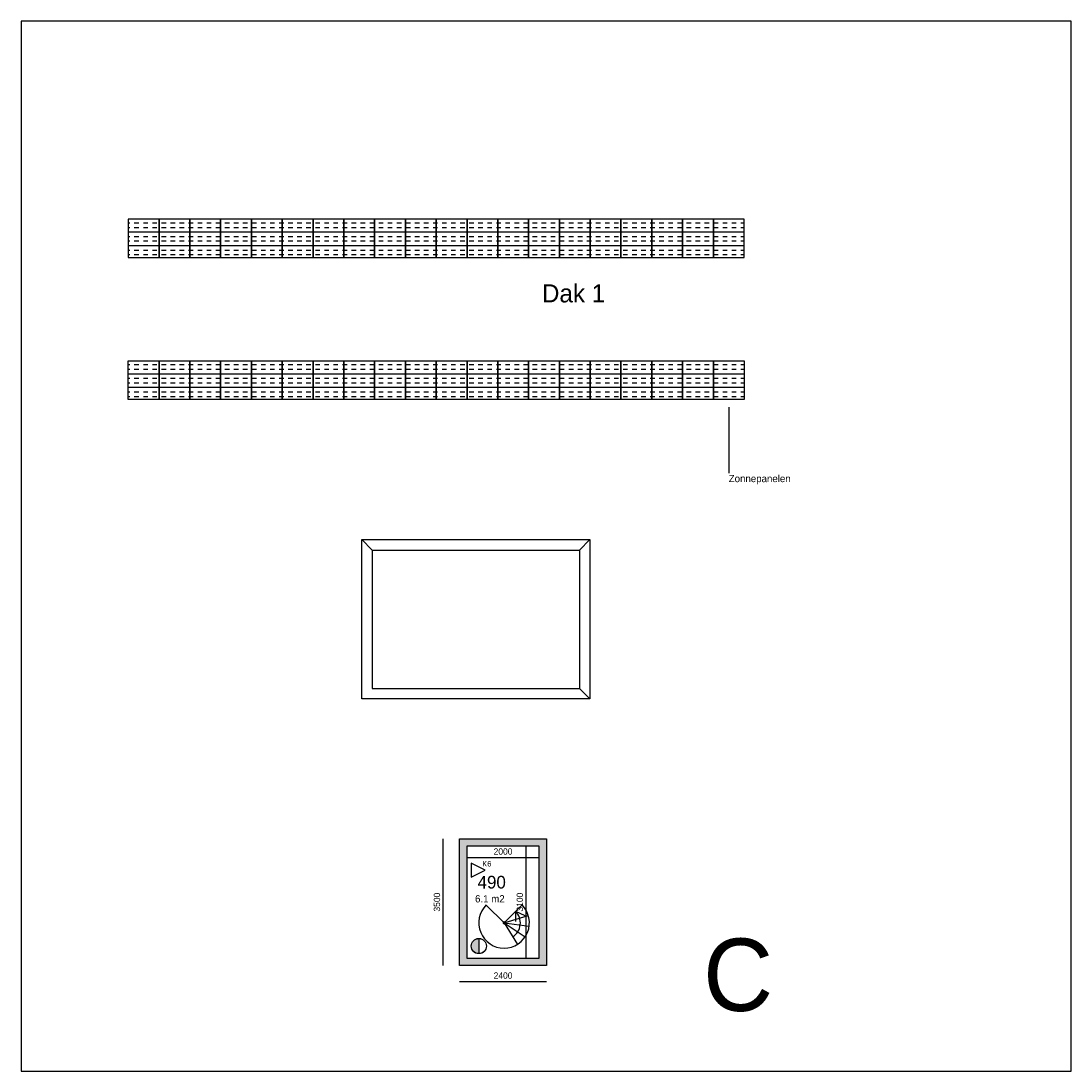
# Model space of a CAD drawing. Extents: x 412717 to 633544, y 20597 to 98125.
# Tile 2 of 2: x 588344 to 617344, y 69125 to 98125. Entities that reach past the tile are written whole.
import ezdxf
from ezdxf.enums import TextEntityAlignment as Align

# ---------------------------------------------------------------- set-up
doc = ezdxf.new("R2010")
doc.units = 0
doc.header["$MEASUREMENT"] = 0
doc.header["$PDMODE"] = 35
doc.header["$PDSIZE"] = -0.5
doc.layers.get('0').update_dxf_attribs({"linetype": 'CONTINUOUS'})
doc.layers.get('DEFPOINTS').update_dxf_attribs({"linetype": 'CONTINUOUS'})
for name, color, linetype in [('-02$TEKST$$$MAAT', 252, 'CONTINUOUS'), ('AA$1A---_ARCEER', 252, 'CONTINUOUS'), ('AL21----_BUITENWAND', 252, 'CONTINUOUS'), ('AL22----_BINNENWAND', 252, 'CONTINUOUS'), ('AL24----_TRAPPEN', 252, 'CONTINUOUS'), ('AM$1A---_MAATVOERING', 252, 'CONTINUOUS'), ('AT$1A---_TEKST', 252, 'CONTINUOUS'), ('brandweer NIEUW', 252, 'CONTINUOUS'), ('LAYER01', 252, 'CONTINUOUS'), ('M2', 252, 'CONTINUOUS'), ('NUL', 252, 'CONTINUOUS')]:
    doc.layers.add(name, color=color, linetype=linetype)
doc.styles.add('B-01', font='b-gbp')
doc.styles.add('MONOTXT', font='MONOTXT')
doc.dimstyles.new('BBA_STAND', dxfattribs={"dimtxt": 175, "dimasz": 1, "dimexe": 1, "dimexo": 0.001, "dimgap": 75, "dimtad": 1, "dimdec": 0, "dimzin": 0, "dimdsep": 46, "dimtxsty": 'B-01', "dimblk": 'NONE', "dimblk1": 'NONE', "dimblk2": 'PIJL1', "dimcen": 1, "dimse1": 1, "dimse2": 1, "dimclrd": 256, "dimclre": 1, "dimclrt": 256, "dimadec": 0, "dimazin": 0, "dimtfac": 1, "dimtdec": 0, "dimtmove": 0, "dimatfit": 0, "dimldrblk": 'PIJL1', "dimfxl": 1, "dimtolj": 1, "dimtzin": 0, "dimarcsym": 0})

# ---------------------------------------------------------------- blocks, each defined once
blk = doc.blocks.new('*D15')
at = {"layer": 'AM$1A---_MAATVOERING', "lineweight": -2, "transparency": 16777216}
blk.add_line((599996, 75539), (599996, 72039), dxfattribs=at)
at = {"layer": 'DEFPOINTS', "color": 0, "transparency": 16777216}
for p in [(600365, 75539), (599996, 72039), (600365, 72039)]:
    blk.add_point(p, dxfattribs=at)
at = {"layer": 'AM$1A---_MAATVOERING', "transparency": 16777216, "insert": (599833, 73789), "char_height": 175, "attachment_point": 5, "rotation": 90, "style": 'B-01'}
blk.add_mtext('\\A1;3500', dxfattribs=at)
blk = doc.blocks.new('_None')
blk = doc.blocks.new('PIJL1')
at = {"color": 1, "linetype": 'ByBlock'}
blk.add_line((0, 83), (0, -83), dxfattribs=at)
blk.add_solid([(-100, 17), (-100, -17), (0, 0)], dxfattribs=at)
blk = doc.blocks.new('*D20')
at = {"layer": 'AM$1A---_MAATVOERING', "lineweight": -2, "transparency": 16777216}
blk.add_line((602285, 75339), (602285, 72239), dxfattribs=at)
at = {"layer": 'DEFPOINTS', "color": 0, "transparency": 16777216}
for p in [(602285, 75339), (602285, 72239), (602658, 72239)]:
    blk.add_point(p, dxfattribs=at)
at = {"layer": 'AM$1A---_MAATVOERING', "transparency": 16777216, "insert": (602122, 73789), "char_height": 175, "attachment_point": 5, "rotation": 90, "style": 'B-01'}
blk.add_mtext('\\A1;3100', dxfattribs=at)
blk = doc.blocks.new('*D16')
at = {"layer": 'AM$1A---_MAATVOERING', "lineweight": -2, "transparency": 16777216}
blk.add_line((600458, 71597), (602858, 71597), dxfattribs=at)
at = {"layer": 'DEFPOINTS', "color": 0, "transparency": 16777216}
for p in [(600458, 72039), (602858, 72039), (602858, 71597)]:
    blk.add_point(p, dxfattribs=at)
at = {"layer": 'AM$1A---_MAATVOERING', "transparency": 16777216, "insert": (601658, 71760), "char_height": 175, "attachment_point": 5, "style": 'B-01'}
blk.add_mtext('\\A1;2400', dxfattribs=at)
blk = doc.blocks.new('*D21')
at = {"layer": 'AM$1A---_MAATVOERING', "lineweight": -2, "transparency": 16777216}
blk.add_line((600658, 75023), (602658, 75023), dxfattribs=at)
at = {"layer": 'DEFPOINTS', "color": 0, "transparency": 16777216}
for p in [(600658, 75339), (602658, 75339), (602658, 75023)]:
    blk.add_point(p, dxfattribs=at)
at = {"layer": 'AM$1A---_MAATVOERING', "transparency": 16777216, "insert": (601658, 75186), "char_height": 175, "attachment_point": 5, "style": 'B-01'}
blk.add_mtext('\\A1;2000', dxfattribs=at)

msp = doc.modelspace()

# ---------------------------------------------------------------- hatches: boundary and pattern name
at = {"layer": 'AA$1A---_ARCEER'}
h = msp.add_hatch(color=256, dxfattribs=at)
h.dxf.hatch_style = 1
h.paths.add_polyline_path([(602858, 72039.1), (602858, 75539.1), (600458, 75539.1), (600458, 72039.1)])
h.paths.add_polyline_path([(602658, 72239.1), (600658, 72239.1), (600658, 75339.1), (602658, 75339.1)], flags=16)
h.paths.add_polyline_path([(602181.7, 73711.9, -2.4142164), (601191.7, 73711.9), (601686.7, 73216.9), (601704.4, 73234.6, -1), (601669, 73199.2, -1), (601704.4, 73234.6)], flags=0)
h.paths.add_polyline_path([(601922.3, 72833.5), (601686.7, 73216.9), (602004.9, 73315.5), (602004.9, 73535.1, -0.4846868)], flags=0)
h.paths.add_polyline_path([(602253.4, 73453.7), (602253.4, 74124.5), (601990.9, 74124.5), (601990.9, 73453.7)], flags=8)
h.paths.add_polyline_path([(601305.9, 75054.4), (602010.1, 75054.4), (602010.1, 75316.9), (601305.9, 75316.9)], flags=8)
h.paths.add_polyline_path([(600866.5, 74077.6), (601941.5, 74077.6), (601941.5, 74602.6), (600866.5, 74602.6)], flags=8)
h.paths.add_polyline_path([(600834.6, 73731.1), (601972.7, 73731.1), (601972.7, 74031.1), (600834.6, 74031.1)], flags=8)
at = {"layer": 'AL21----_BUITENWAND'}
h = msp.add_hatch(dxfattribs=at)
h.set_pattern_fill('INSUL', color=256, scale=1000, style=0)
h.set_pattern_definition([(360, (580223.7, 57424.37), (9e-14, 375), []), (360, (580223.7, 57549.37), (9e-14, 375), [125, -125]), (360, (580223.7, 57674.37), (9e-14, 375), [125, -125])])
h.paths.add_polyline_path([(608316.4, 92651.2), (607465.9, 92651.2), (607465.9, 91590.9), (608316.4, 91590.9)])
h.paths.add_polyline_path([(607465.9, 92651.2), (606615.5, 92651.2), (606615.5, 91590.9), (607465.9, 91590.9)])
h.paths.add_polyline_path([(606615.5, 92651.2), (605765, 92651.2), (605765, 91590.9), (606615.5, 91590.9)])
h.paths.add_polyline_path([(605765, 92651.2), (604914.5, 92651.2), (604914.5, 91590.9), (605765, 91590.9)])
h.paths.add_polyline_path([(604914.5, 92651.2), (604064, 92651.2), (604064, 91590.9), (604914.5, 91590.9)])
h.paths.add_polyline_path([(604064, 92651.2), (603213.6, 92651.2), (603213.6, 91590.9), (604064, 91590.9)])
h.paths.add_polyline_path([(603213.6, 92651.2), (602363.1, 92651.2), (602363.1, 91590.9), (603213.6, 91590.9)])
h.paths.add_polyline_path([(602363.1, 92651.2), (601512.6, 92651.2), (601512.6, 91590.9), (602363.1, 91590.9)])
h.paths.add_polyline_path([(601512.6, 92651.2), (600662.1, 92651.2), (600662.1, 91590.9), (601512.6, 91590.9)])
h.paths.add_polyline_path([(600662.1, 92651.2), (599811.7, 92651.2), (599811.7, 91590.9), (600662.1, 91590.9)])
h.paths.add_polyline_path([(599811.7, 92651.2), (598961.2, 92651.2), (598961.2, 91590.9), (599811.7, 91590.9)])
h.paths.add_polyline_path([(598961.2, 92651.2), (598110.7, 92651.2), (598110.7, 91590.9), (598961.2, 91590.9)])
h.paths.add_polyline_path([(598110.7, 92651.2), (597260.3, 92651.2), (597260.3, 91590.9), (598110.7, 91590.9)])
h.paths.add_polyline_path([(597260.3, 92651.2), (596409.8, 92651.2), (596409.8, 91590.9), (597260.3, 91590.9)])
h.paths.add_polyline_path([(596409.8, 92651.2), (595559.3, 92651.2), (595559.3, 91590.9), (596409.8, 91590.9)])
h.paths.add_polyline_path([(595559.3, 92651.2), (594708.8, 92651.2), (594708.8, 91590.9), (595559.3, 91590.9)])
h.paths.add_polyline_path([(594708.8, 92651.2), (593858.4, 92651.2), (593858.4, 91590.9), (594708.8, 91590.9)])
h.paths.add_polyline_path([(593858.4, 92651.2), (593007.9, 92651.2), (593007.9, 91590.9), (593858.4, 91590.9)])
h.paths.add_polyline_path([(593007.9, 92651.2), (592157.4, 92651.2), (592157.4, 91590.9), (593007.9, 91590.9)])
h.paths.add_polyline_path([(592157.4, 92651.2), (591306.9, 92651.2), (591306.9, 91590.9), (592157.4, 91590.9)])
h = msp.add_hatch(dxfattribs=at)
h.set_pattern_fill('INSUL', color=256, scale=1000, style=0)
h.set_pattern_definition([(360, (580223.7, 53508.5), (9e-14, 375), []), (360, (580223.7, 53633.5), (9e-14, 375), [125, -125]), (360, (580223.7, 53758.5), (9e-14, 375), [125, -125])])
h.paths.add_polyline_path([(608316.4, 88735.3), (607465.9, 88735.3), (607465.9, 87675), (608316.4, 87675)])
h.paths.add_polyline_path([(607465.9, 88735.3), (606615.5, 88735.3), (606615.5, 87675), (607465.9, 87675)])
h.paths.add_polyline_path([(606615.5, 88735.3), (605765, 88735.3), (605765, 87675), (606615.5, 87675)])
h.paths.add_polyline_path([(605765, 88735.3), (604914.5, 88735.3), (604914.5, 87675), (605765, 87675)])
h.paths.add_polyline_path([(604914.5, 88735.3), (604064, 88735.3), (604064, 87675), (604914.5, 87675)])
h.paths.add_polyline_path([(604064, 88735.3), (603213.6, 88735.3), (603213.6, 87675), (604064, 87675)])
h.paths.add_polyline_path([(603213.6, 88735.3), (602363.1, 88735.3), (602363.1, 87675), (603213.6, 87675)])
h.paths.add_polyline_path([(602363.1, 88735.3), (601512.6, 88735.3), (601512.6, 87675), (602363.1, 87675)])
h.paths.add_polyline_path([(601512.6, 88735.3), (600662.1, 88735.3), (600662.1, 87675), (601512.6, 87675)])
h.paths.add_polyline_path([(600662.1, 88735.3), (599811.7, 88735.3), (599811.7, 87675), (600662.1, 87675)])
h.paths.add_polyline_path([(599811.7, 88735.3), (598961.2, 88735.3), (598961.2, 87675), (599811.7, 87675)])
h.paths.add_polyline_path([(598961.2, 88735.3), (598110.7, 88735.3), (598110.7, 87675), (598961.2, 87675)])
h.paths.add_polyline_path([(598110.7, 88735.3), (597260.3, 88735.3), (597260.3, 87675), (598110.7, 87675)])
h.paths.add_polyline_path([(597260.3, 88735.3), (596409.8, 88735.3), (596409.8, 87675), (597260.3, 87675)])
h.paths.add_polyline_path([(596409.8, 88735.3), (595559.3, 88735.3), (595559.3, 87675), (596409.8, 87675)])
h.paths.add_polyline_path([(595559.3, 88735.3), (594708.8, 88735.3), (594708.8, 87675), (595559.3, 87675)])
h.paths.add_polyline_path([(594708.8, 88735.3), (593858.4, 88735.3), (593858.4, 87675), (594708.8, 87675)])
h.paths.add_polyline_path([(593858.4, 88735.3), (593007.9, 88735.3), (593007.9, 87675), (593858.4, 87675)])
h.paths.add_polyline_path([(593007.9, 88735.3), (592157.4, 88735.3), (592157.4, 87675), (593007.9, 87675)])
h.paths.add_polyline_path([(592157.4, 88735.3), (591306.9, 88735.3), (591306.9, 87675), (592157.4, 87675)])
at = {"layer": 'brandweer NIEUW'}
msp.add_hatch(color=256, dxfattribs=at).paths.add_polyline_path([(600989.5, 72367.3), (600989.5, 72783.7, 1)])

# ---------------------------------------------------------------- linework, layer by layer
at = {"layer": '-02$TEKST$$$MAAT'}
msp.add_lwpolyline([(600777.8, 74672.3), (600777.8, 74481), (601160.3, 74672.3), (600777.8, 74863.6)], close=True, dxfattribs=at)
at = {"layer": 'AL21----_BUITENWAND'}
for p, q in [((607891.2, 87458.5), (607891.2, 85640.3)), ((597757, 83801.1), (598045, 83513.1)), ((597757, 79401.1), (597757, 83801.1)), ((597757, 83801.1), (604057, 83801.1)), ((604057, 83801.1), (603769, 83513.1)), ((604057, 83801.1), (604057, 79401.1)), ((598045, 83513.1), (598045, 79689.1)), ((598045, 83513.1), (603769, 83513.1)), ((603769, 83513.1), (603769, 79689.1)), ((598045, 79689.1), (603769, 79689.1)), ((604057, 79401.1), (603769, 79689.1)), ((604057, 79401.1), (597757, 79401.1))]:
    msp.add_line(p, q, dxfattribs=at)
for points in [[(591306.9, 91590.9), (592157.4, 91590.9), (592157.4, 92651.2), (591306.9, 92651.2)], [(592157.4, 91590.9), (593007.9, 91590.9), (593007.9, 92651.2), (592157.4, 92651.2)], [(593007.9, 91590.9), (593858.4, 91590.9), (593858.4, 92651.2), (593007.9, 92651.2)], [(593858.4, 91590.9), (594708.8, 91590.9), (594708.8, 92651.2), (593858.4, 92651.2)], [(594708.8, 91590.9), (595559.3, 91590.9), (595559.3, 92651.2), (594708.8, 92651.2)], [(595559.3, 91590.9), (596409.8, 91590.9), (596409.8, 92651.2), (595559.3, 92651.2)], [(596409.8, 91590.9), (597260.3, 91590.9), (597260.3, 92651.2), (596409.8, 92651.2)], [(597260.3, 91590.9), (598110.7, 91590.9), (598110.7, 92651.2), (597260.3, 92651.2)], [(598110.7, 91590.9), (598961.2, 91590.9), (598961.2, 92651.2), (598110.7, 92651.2)], [(598961.2, 91590.9), (599811.7, 91590.9), (599811.7, 92651.2), (598961.2, 92651.2)], [(599811.7, 91590.9), (600662.1, 91590.9), (600662.1, 92651.2), (599811.7, 92651.2)], [(600662.1, 91590.9), (601512.6, 91590.9), (601512.6, 92651.2), (600662.1, 92651.2)], [(601512.6, 91590.9), (602363.1, 91590.9), (602363.1, 92651.2), (601512.6, 92651.2)], [(602363.1, 91590.9), (603213.6, 91590.9), (603213.6, 92651.2), (602363.1, 92651.2)], [(603213.6, 91590.9), (604064, 91590.9), (604064, 92651.2), (603213.6, 92651.2)], [(604064, 91590.9), (604914.5, 91590.9), (604914.5, 92651.2), (604064, 92651.2)], [(604914.5, 91590.9), (605765, 91590.9), (605765, 92651.2), (604914.5, 92651.2)], [(605765, 91590.9), (606615.5, 91590.9), (606615.5, 92651.2), (605765, 92651.2)], [(606615.5, 91590.9), (607465.9, 91590.9), (607465.9, 92651.2), (606615.5, 92651.2)], [(607465.9, 91590.9), (608316.4, 91590.9), (608316.4, 92651.2), (607465.9, 92651.2)], [(591306.9, 88735.3), (592157.4, 88735.3), (592157.4, 87675), (591306.9, 87675)], [(592157.4, 88735.3), (593007.9, 88735.3), (593007.9, 87675), (592157.4, 87675)], [(593007.9, 88735.3), (593858.4, 88735.3), (593858.4, 87675), (593007.9, 87675)], [(593858.4, 88735.3), (594708.8, 88735.3), (594708.8, 87675), (593858.4, 87675)], [(594708.8, 88735.3), (595559.3, 88735.3), (595559.3, 87675), (594708.8, 87675)], [(595559.3, 88735.3), (596409.8, 88735.3), (596409.8, 87675), (595559.3, 87675)], [(596409.8, 88735.3), (597260.3, 88735.3), (597260.3, 87675), (596409.8, 87675)], [(597260.3, 88735.3), (598110.7, 88735.3), (598110.7, 87675), (597260.3, 87675)], [(598110.7, 88735.3), (598961.2, 88735.3), (598961.2, 87675), (598110.7, 87675)], [(598961.2, 88735.3), (599811.7, 88735.3), (599811.7, 87675), (598961.2, 87675)], [(599811.7, 88735.3), (600662.1, 88735.3), (600662.1, 87675), (599811.7, 87675)], [(600662.1, 88735.3), (601512.6, 88735.3), (601512.6, 87675), (600662.1, 87675)], [(601512.6, 88735.3), (602363.1, 88735.3), (602363.1, 87675), (601512.6, 87675)], [(602363.1, 88735.3), (603213.6, 88735.3), (603213.6, 87675), (602363.1, 87675)], [(603213.6, 88735.3), (604064, 88735.3), (604064, 87675), (603213.6, 87675)], [(604064, 88735.3), (604914.5, 88735.3), (604914.5, 87675), (604064, 87675)], [(604914.5, 88735.3), (605765, 88735.3), (605765, 87675), (604914.5, 87675)], [(605765, 88735.3), (606615.5, 88735.3), (606615.5, 87675), (605765, 87675)], [(606615.5, 88735.3), (607465.9, 88735.3), (607465.9, 87675), (606615.5, 87675)], [(607465.9, 88735.3), (608316.4, 88735.3), (608316.4, 87675), (607465.9, 87675)]]:
    msp.add_lwpolyline(points, close=True, dxfattribs=at)
at = {"layer": 'AL22----_BINNENWAND'}
for points in [[(600458, 72039.1), (600458, 75539.1)], [(600458, 75539.1), (602858, 75539.1)], [(602858, 75539.1), (602858, 72039.1)], [(600658, 75339.1), (600658, 72239.1)], [(602658, 75339.1), (600658, 75339.1)], [(602658, 72239.1), (602658, 75339.1)], [(600658, 72239.1), (602658, 72239.1)], [(602858, 72039.1), (600458, 72039.1)]]:
    msp.add_lwpolyline(points, dxfattribs=at)
at = {"layer": 'AL24----_TRAPPEN'}
for points in [[(601191.7, 73711.9, 2.4142164), (602181.7, 73711.9)], [(601922.3, 72833.5, 0.4846831), (602004.9, 73535.1)]]:
    msp.add_lwpolyline(points, format="xyb", dxfattribs=at)
for points in [[(601686.7, 73216.9), (601194.4, 73709.2)], [(601686.7, 73216.9), (602181.7, 73711.9)], [(601686.7, 73216.9), (602355.4, 73424.1)], [(602004.9, 73535.1), (602004.9, 73253.1)], [(602004.9, 73535.1), (602261.3, 73417.6)], [(601686.7, 73216.9), (602053.1, 72620.5)], [(601686.7, 73216.9), (602272.3, 72833.4)], [(601686.7, 73216.9), (602380.3, 73122.4)]]:
    msp.add_lwpolyline(points, dxfattribs=at)
msp.add_lwpolyline([(601704.4, 73234.6, 1), (601669, 73199.2, 1)], format="xyb", close=True, dxfattribs=at)
at = {"layer": 'brandweer NIEUW'}
msp.add_line((600989.5, 72784.9), (600989.5, 72366), dxfattribs=at)
for radius in [209.5, 208.2]:
    msp.add_circle((600989.5, 72575.5), radius, dxfattribs=at)
at = {"layer": 'NUL'}
msp.add_lwpolyline([(588344, 69125.1), (617344, 69125.1), (617344, 98125.1), (588344, 98125.1)], close=True, dxfattribs=at)

# ---------------------------------------------------------------- texts
at = {"layer": '-02$TEKST$$$MAAT', "style": 'MONOTXT'}
msp.add_text('K6', height=148.75, dxfattribs=at).set_placement((601084.3, 74848.1), align=Align.MIDDLE_LEFT)
at = {"layer": 'AT$1A---_TEKST', "style": 'B-01'}
msp.add_text('Dak 1', height=500, rotation=0, dxfattribs=at).set_placement((602732.2, 90353.4))
at = {"layer": 'AT$1A---_TEKST', "attachment_point": 1, "style": 'B-01'}
for s, insert, char_height, width in [('Zonnepanelen ', (607891.2, 85588.3), 200, 2736.056), ('C', (607184.7, 72783.2), 2000, 1594.459)]:
    msp.add_mtext(s, dxfattribs=dict(at, insert=insert, char_height=char_height, width=width))
at = {"layer": 'LAYER01', "style": 'B-01'}
msp.add_text('490', height=350, rotation=0, dxfattribs=at).set_placement((600954, 74165.1))
at = {"layer": 'M2', "insert": (600884.6, 73981.1), "char_height": 200, "width": 1805, "attachment_point": 1, "style": 'B-01'}
msp.add_mtext('6.1 m2', dxfattribs=at)

# ---------------------------------------------------------------- dimensions: what is measured, and where the dimension line sits
at = {"layer": 'AM$1A---_MAATVOERING'}
for base, p1, p2, picture, middle in [((599995.8, 72039.1), (600365.2, 75539.1), (600365.2, 72039.1), '*D15', (599833.3, 73789.1)), ((602284.6, 72239.1), (602284.6, 75339.1), (602658, 72239.1), '*D20', (602122.1, 73789.1))]:
    dim = msp.add_linear_dim(base=base, p1=p1, p2=p2, angle=270, dimstyle='BBA_STAND', dxfattribs=at)
    dim.commit()
    dim.dimension.update_dxf_attribs({"geometry": picture, "text_midpoint": middle})
for base, p1, p2, picture, middle in [((602658, 75023.1), (600658, 75339.1), (602658, 75339.1), '*D21', (601658, 75185.6)), ((602858, 71597.1), (600458, 72039.1), (602858, 72039.1), '*D16', (601658, 71759.6))]:
    dim = msp.add_linear_dim(base=base, p1=p1, p2=p2, dimstyle='BBA_STAND', dxfattribs=at)
    dim.commit()
    dim.dimension.update_dxf_attribs({"geometry": picture, "text_midpoint": middle})

doc.saveas('drawing.dxf')
